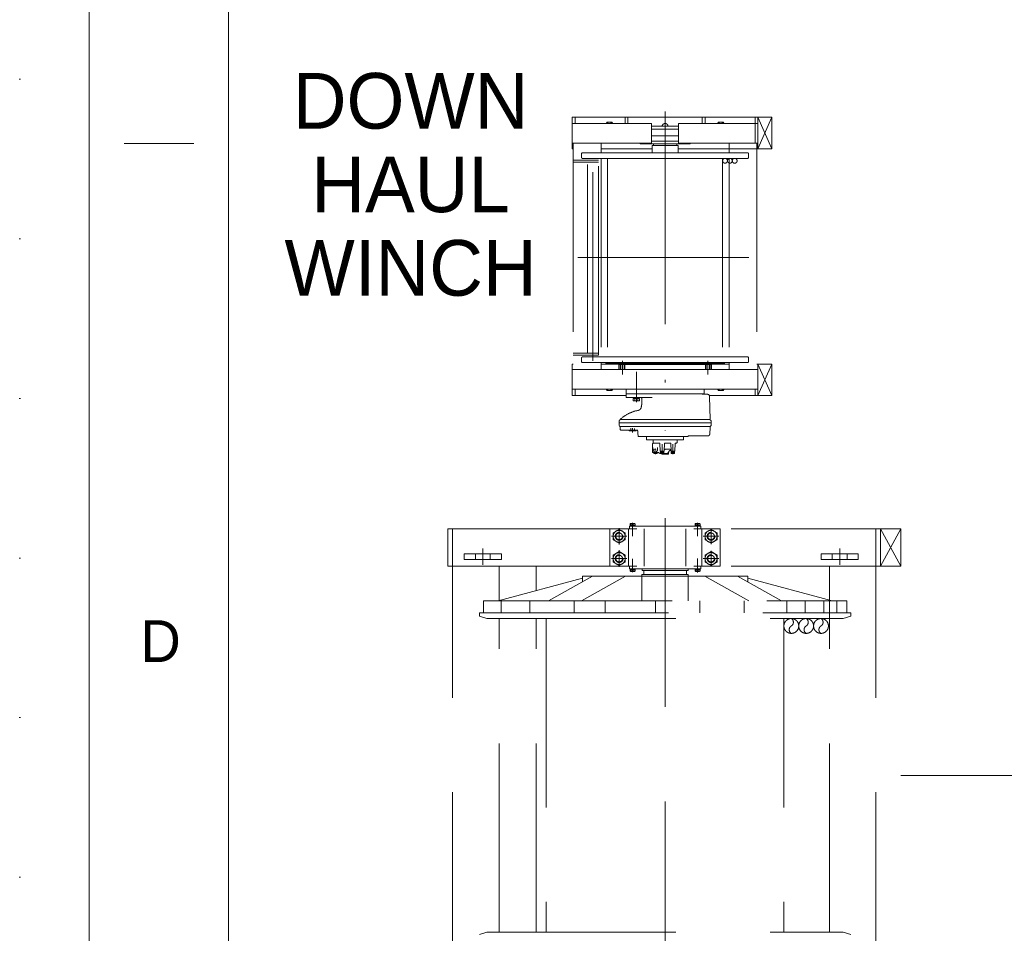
# Model space of a CAD drawing. Header units: millimetres. Extents: x 53746 to 116821, y -810352 to -765802.
# Tile 12 of 256: x 53746 to 59051, y -787045 to -782122. Entities that reach past the tile are written whole.
import ezdxf

# ---------------------------------------------------------------- set-up
doc = ezdxf.new("R2010")
doc.units = ezdxf.units.MM
doc.header["$MEASUREMENT"] = 0
for name, pattern in [('DGN Style 1', [859.776004, 1.430576, -858.345429]), ('DGN Style 2', [1526.188139, 1017.458759, -508.72938]), ('DGN Style 4', [2290.351719, 1144.460571, -572.230286, 1.430576, -572.230286])]:
    doc.linetypes.add(name, pattern=pattern)
doc.layers.add('Main Cradle Rails', color=7, linetype='Continuous', lineweight=0)
doc.styles.add('Style-ENGINEERING', font='ENGINEERING.shx')

# ---------------------------------------------------------------- blocks, each defined once
blk = doc.blocks.new('*U66')
blk.add_line((-408.047, 70.53), (-413.047, 70.53))
at = {"color": 7, "linetype": 'Continuous', "lineweight": 0, "flags": 128}
blk.add_lwpolyline([(-415.547, 292.03), (415.453, 292.03), (415.453, -291.97), (-415.547, -291.97), (-415.547, 292.03)], close=True, dxfattribs=at)
at = {"color": 7, "linetype": 'Continuous', "lineweight": 13, "flags": 128}
blk.add_lwpolyline([(-405.547, 282.03), (405.453, 282.03), (405.453, -281.97), (-405.547, -281.97), (-405.547, 282.03)], close=True, dxfattribs=at)
at = {"insert": (-410.422, 34.78), "char_height": 3, "attachment_point": 5, "line_spacing_factor": 1.2, "style": 'Style-ENGINEERING'}
blk.add_mtext('D', dxfattribs=at)
blk = doc.blocks.new('A$C34FA2617')
at = {"color": 0, "linetype": 'ByBlock', "lineweight": -2}
for p, q in [((-120, 204.9), (-125, 205.8)), ((-120, -204.9), (-125, -205.8))]:
    blk.add_line(p, q, dxfattribs=at)
at = {"color": 0, "linetype": 'ByBlock', "lineweight": -2, "ltscale": 25}
for points in [[(-106.1, 230), (-179.8, 230)], [(-106.1, -230), (-179.8, -230)]]:
    blk.add_lwpolyline(points, dxfattribs=at)
at = {"color": 0, "linetype": 'ByBlock', "lineweight": -2, "flags": 128}
for points in [[(-125, 250), (-153, 250)], [(-125, -250), (-125, 250)], [(-125, -250), (-153, -250)]]:
    blk.add_lwpolyline(points, dxfattribs=at)
at = {"color": 0, "linetype": 'ByBlock', "lineweight": -2, "ltscale": 2.5}
for points in [[(-125, 242.2), (-153, 242.2)], [(-125, 238.7), (-153, 238.7)], [(-125, 221.3), (-153, 221.3)], [(-125, 217.8), (-153, 217.8)], [(-125, -217.8), (-153, -217.8)], [(-125, -221.3), (-153, -221.3)], [(-125, -238.7), (-153, -238.7)], [(-125, -242.2), (-153, -242.2)]]:
    blk.add_lwpolyline(points, dxfattribs=at)
blk = doc.blocks.new('A$C08427355')
at = {"color": 0, "linetype": 'ByBlock', "lineweight": -2}
blk.add_circle((-4.2, -2.9), 28, dxfattribs=at)
for centre, start, end in [((-18.2, -11.5), 31.3199, 148.6801), ((9.8, 5.6), 211.3199, 328.6801)]:
    blk.add_arc(centre, 16.4, start, end, dxfattribs=at)
blk = doc.blocks.new('*U57')
at = {"color": 7, "linetype": 'DGN Style 2', "lineweight": 0}
for p, q in [((-27559.8, 5429.3), (-28559.8, 5429.3)), ((-28559.8, 5429.3), (-28559.8, 5259.3)), ((-28544.8, 5394.5), (-28544.8, 5429.3)), ((-27574.8, 5394.5), (-27574.8, 5429.3)), ((-27559.8, 5429.3), (-27559.8, 5259.3)), ((-27559.8, 5429.3), (-27484.8, 5429.3)), ((-27484.8, 5259.3), (-27559.8, 5429.3)), ((-27484.8, 5429.3), (-27559.8, 5259.3)), ((-27484.8, 5259.3), (-27484.8, 5429.3)), ((-28132.3, 5394.5), (-28559.8, 5394.5)), ((-28132.3, 5394.5), (-28132.3, 5289.3)), ((-27987.3, 5380.3), (-28132.3, 5380.3)), ((-27987.3, 5365.3), (-28132.3, 5365.3)), ((-27987.3, 5394.5), (-27987.3, 5289.3)), ((-27559.8, 5394.5), (-27987.3, 5394.5)), ((-27574.8, 5289.3), (-27574.8, 5394.5)), ((-28132.3, 5329.3), (-27987.3, 5329.3)), ((-28132.3, 5289.3), (-28559.8, 5289.3)), ((-28554.8, 5259.3), (-28559.8, 5259.3)), ((-28554.8, 5289.3), (-28554.8, 4069.3)), ((-28404.8, 5289.3), (-28404.8, 5237.3)), ((-28129.8, 5259.3), (-28404.8, 5259.3)), ((-28194.8, 5287.3), (-28194.8, 5289.3)), ((-28194.8, 5287.3), (-28192.8, 5285.3)), ((-28059.8, 5285.3), (-28192.8, 5285.3)), ((-27987.3, 5299.3), (-28132.3, 5299.3)), ((-27989.8, 5277.3), (-28129.8, 5277.3)), ((-28129.8, 5277.3), (-28129.8, 5237.3)), ((-28122.3, 5285.3), (-28122.3, 5277.3)), ((-27926.8, 5285.3), (-28059.8, 5285.3)), ((-27997.3, 5285.3), (-27997.3, 5277.3)), ((-27989.8, 5277.3), (-27989.8, 5237.3)), ((-27715.3, 5259.3), (-27989.8, 5259.3)), ((-27559.8, 5289.3), (-27987.3, 5289.3)), ((-27924.8, 5287.3), (-27926.8, 5285.3)), ((-27924.8, 5287.3), (-27924.8, 5289.3)), ((-27564.8, 5259.3), (-27715.3, 5259.3)), ((-27714.8, 5289.3), (-27714.8, 5237.3)), ((-27564.8, 5289.3), (-27564.8, 4069.3)), ((-27559.8, 5259.3), (-27564.8, 5259.3)), ((-27559.8, 5259.3), (-27484.8, 5259.3)), ((-28509.8, 5232.3), (-28509.8, 5212.3)), ((-27614.8, 5237.3), (-28504.8, 5237.3)), ((-27614.8, 5207.3), (-28504.8, 5207.3)), ((-28448.4, 4116.3), (-28448.4, 5225.2)), ((-28404.8, 5207.3), (-28404.8, 4137.3)), ((-28369.8, 5207.3), (-28369.8, 4137.3)), ((-27749.8, 5207.3), (-27749.8, 4137.3)), ((-27714.8, 5207.3), (-27714.8, 4137.3)), ((-27609.8, 5232.3), (-27609.8, 5212.3)), ((-28418.4, 5197.3), (-28554.8, 5197.3)), ((-28418.4, 5187.3), (-28554.8, 5187.3)), ((-28478.4, 4157.3), (-28478.4, 5187.3)), ((-28418.4, 4147.3), (-28418.4, 5197.3)), ((-28418.4, 4157.3), (-28554.8, 4157.3)), ((-28418.4, 4147.3), (-28554.8, 4147.3)), ((-28554.8, 4099), (-28559.8, 4099)), ((-28559.8, 3929.3), (-28559.8, 4099)), ((-28509.8, 4132.3), (-28509.8, 4112.3)), ((-27614.8, 4137.3), (-28504.8, 4137.3)), ((-27614.8, 4107.3), (-28504.8, 4107.3)), ((-28404.8, 4107.3), (-28404.8, 4069.3)), ((-28265.4, 4099), (-28404.8, 4099)), ((-28379.8, 4107.3), (-28379.8, 4102.3)), ((-28379.8, 4102.3), (-27739.8, 4102.3)), ((-27714.8, 4099), (-27854.3, 4099)), ((-27739.8, 4107.3), (-27739.8, 4102.3)), ((-27714.8, 4107.3), (-27714.8, 4069.3)), ((-27609.8, 4132.3), (-27609.8, 4112.3)), ((-27559.8, 4099), (-27564.8, 4099)), ((-27559.8, 3929.3), (-27559.8, 4099)), ((-27559.8, 4099), (-27484.8, 4099)), ((-27484.8, 4099), (-27559.8, 3929.3)), ((-27559.8, 4099), (-27484.8, 3929.3)), ((-27484.8, 3929.3), (-27484.8, 4099)), ((-28544.8, 4069.3), (-28559.8, 4069.3)), ((-27559.8, 4069.3), (-28554.8, 4069.3)), ((-28214.8, 4057.4), (-28214.8, 3894.1)), ((-28270, 3929.3), (-28559.8, 3929.3)), ((-28544.8, 3964.1), (-28544.8, 3929.3)), ((-28270.2, 3921.2), (-28269.8, 3938.1)), ((-28269.8, 3964.1), (-28269.8, 3938.1)), ((-28059.8, 3938.1), (-28269.8, 3938.1)), ((-27859.7, 3938.1), (-28059.8, 3938.1)), ((-27849.8, 3938.1), (-27859.7, 3938.1)), ((-27856.8, 3936.1), (-27831.7, 3936.1)), ((-27849.8, 3964.1), (-27849.8, 3938.1)), ((-27559.8, 3929.3), (-27820.9, 3929.3)), ((-27574.8, 3964.1), (-27574.8, 3929.3)), ((-27559.8, 3929.3), (-27484.8, 3929.3)), ((-28129.2, 3918.1), (-28267.2, 3918.1)), ((-28197.2, 3913.6), (-28232.5, 3913.6)), ((-28232.5, 3902.9), (-28232.5, 3913.6)), ((-28229.2, 3913.6), (-28229.2, 3918.1)), ((-28201.6, 3900.7), (-28228.1, 3900.7)), ((-28223.7, 3902.9), (-28223.7, 3913.6)), ((-28216.6, 3913.6), (-28214.8, 3918.1)), ((-28214.8, 3913.6), (-28213, 3918.1)), ((-28206, 3902.9), (-28206, 3913.6)), ((-28200.5, 3913.6), (-28200.5, 3918.1)), ((-28197.2, 3902.9), (-28197.2, 3913.6)), ((-28185.8, 3915.1), (-28185.8, 3882)), ((-27817.5, 3799.8), (-27819.7, 3923.7)), ((-28307.3, 3795.1), (-28304.3, 3796.8)), ((-28307.3, 3795.1), (-28307.3, 3783.1)), ((-28306.4, 3782.1), (-28307.3, 3783.1)), ((-28306.3, 3782.1), (-28307.3, 3781.1)), ((-28307.3, 3767.1), (-28307.3, 3781.1)), ((-28307.3, 3767.1), (-28307.3, 3779.1)), ((-28307.3, 3767.1), (-28305.2, 3764.9)), ((-28306.3, 3782.1), (-27813.3, 3782.1)), ((-27817.3, 3800), (-28300.3, 3800)), ((-27812.3, 3795.1), (-27816, 3797.2)), ((-27812.3, 3767.1), (-27814.5, 3764.9)), ((-27813.3, 3782.1), (-27812.4, 3783.1)), ((-27813.3, 3782.1), (-27812.4, 3783.1)), ((-27812.3, 3781.1), (-27813.3, 3782.1)), ((-27812.3, 3795.1), (-27812.3, 3783.1)), ((-27812.3, 3767.1), (-27812.3, 3781.1)), ((-27817.3, 3762.2), (-28302.3, 3762.2)), ((-28301.7, 3747.8), (-28302.3, 3758.4)), ((-28295.7, 3742.1), (-28255.8, 3742.1)), ((-28213.8, 3742.1), (-28255.8, 3742.1)), ((-28252.8, 3739.1), (-28216.8, 3739.1)), ((-28245.3, 3749.7), (-28245.3, 3739.1)), ((-28244.2, 3754), (-28244.2, 3739.1)), ((-28234.8, 3731.1), (-28234.8, 3752.7)), ((-28225.5, 3752), (-28225.5, 3739.1)), ((-28224.4, 3749.5), (-28224.4, 3739.1)), ((-28213.8, 3742.1), (-28206, 3742.1)), ((-28205.9, 3728.6), (-28206.3, 3736.4)), ((-28204.9, 3709.1), (-28205.9, 3728.6)), ((-27819.3, 3721.8), (-27817.4, 3758.4)), ((-28204.9, 3709.1), (-28059.8, 3709.1)), ((-28159.8, 3691.6), (-28159.8, 3709.1)), ((-28159.8, 3691.6), (-28158.8, 3690.6)), ((-28158.8, 3690.6), (-28059.8, 3690.6)), ((-28127.8, 3669.5), (-28124.3, 3673)), ((-28127.8, 3669.5), (-28127.8, 3624.5)), ((-28124.3, 3690.6), (-28124.3, 3673)), ((-28120.3, 3673.6), (-28091.2, 3673.6)), ((-28086.5, 3629.9), (-28088.2, 3670.7)), ((-28076.1, 3666.6), (-28076.1, 3613.3)), ((-28065.7, 3629.9), (-28063.9, 3670.7)), ((-28060.9, 3673.6), (-28032.2, 3673.6)), ((-27935.8, 3709.1), (-28059.8, 3709.1)), ((-27960.8, 3690.6), (-28059.8, 3690.6)), ((-28027.8, 3629.9), (-28029.2, 3670.7)), ((-28017.4, 3666.7), (-28017.4, 3613.3)), ((-28007, 3629.9), (-28005.5, 3670.7)), ((-28002.5, 3673.6), (-27998.3, 3673.6)), ((-27995.3, 3676.5), (-27994.9, 3690.3)), ((-27995.1, 3690.6), (-27994.9, 3690.3)), ((-27995.1, 3690.6), (-27994.9, 3690.3)), ((-27959.8, 3691.6), (-27960.8, 3690.6)), ((-27959.8, 3691.6), (-27959.8, 3709.1)), ((-27829.2, 3712.1), (-27932.8, 3712.1)), ((-28127.8, 3624.5), (-28125.8, 3622.5)), ((-28125.8, 3622.5), (-28098.6, 3622.5)), ((-28125.5, 3649.5), (-28124.8, 3637.6)), ((-28121.3, 3622.5), (-28121.3, 3618.6)), ((-28121.3, 3618.6), (-28103.3, 3618.6)), ((-28120.3, 3617.6), (-28104.3, 3617.6)), ((-28119.8, 3637.6), (-28107.2, 3637.6)), ((-28118.1, 3622.5), (-28118.1, 3617.6)), ((-28115.2, 3622.5), (-28115.2, 3617.6)), ((-28112.8, 3643.4), (-28112.8, 3633.7)), ((-28112.3, 3623.2), (-28112.3, 3614)), ((-28109.5, 3622.5), (-28109.5, 3617.6)), ((-28106.6, 3622.5), (-28106.6, 3617.6)), ((-28103.3, 3622.5), (-28103.3, 3618.6)), ((-28100.2, 3649.5), (-28100.8, 3637.6)), ((-28085.5, 3628.9), (-28066.7, 3628.9)), ((-28085.1, 3628.9), (-28085.1, 3617.9)), ((-28085.1, 3617.9), (-28067.1, 3617.9)), ((-28084.1, 3616.9), (-28068.1, 3616.9)), ((-28081.8, 3623.9), (-28076.1, 3627.2)), ((-28081.8, 3623.9), (-28081.8, 3616.9)), ((-28081.8, 3623.9), (-28070.3, 3623.9)), ((-28055.8, 3616.6), (-28081.3, 3616.6)), ((-28078.9, 3623.9), (-28078.9, 3616.9)), ((-28070.3, 3623.9), (-28076.1, 3627.2)), ((-28075.8, 3613.6), (-28043.8, 3613.6)), ((-28073.2, 3623.9), (-28073.2, 3616.9)), ((-28070.3, 3623.9), (-28070.3, 3616.9)), ((-28067.1, 3628.9), (-28067.1, 3617.9)), ((-28059.5, 3639.6), (-28033.9, 3639.6)), ((-28040.8, 3623.8), (-28040.8, 3616.6)), ((-28032.9, 3633.6), (-28027.9, 3633.6)), ((-28026.9, 3628.9), (-28008, 3628.9)), ((-28026.8, 3628.9), (-28008.4, 3628.9)), ((-28026.4, 3628.9), (-28026.4, 3617.9)), ((-28026.4, 3617.9), (-28008.4, 3617.9)), ((-28025.4, 3616.9), (-28009.4, 3616.9)), ((-28023.1, 3623.9), (-28017.4, 3627.2)), ((-28023.1, 3623.9), (-28023.1, 3616.9)), ((-28023.1, 3623.9), (-28011.6, 3623.9)), ((-28020.2, 3623.9), (-28020.2, 3616.9)), ((-28011.6, 3623.9), (-28017.4, 3627.2)), ((-28014.5, 3623.9), (-28014.5, 3616.9)), ((-28011.6, 3623.9), (-28011.6, 3616.9)), ((-28008.4, 3628.9), (-28008.4, 3617.9)), ((-28248.7, 3238.3), (-28248.7, 3229.4)), ((-28224.5, 3239.5), (-28245.2, 3239.5)), ((-28241.8, 3238.3), (-28241.8, 3229.4)), ((-28234.8, 3171), (-28234.8, 3244)), ((-28227.9, 3238.3), (-28227.9, 3229.4)), ((-28221, 3229.4), (-28221, 3238.3)), ((-28059.8, 3269.1), (-28059.8, 150.3)), ((-27898.7, 3238.3), (-27898.7, 3229.4)), ((-27874.5, 3239.5), (-27895.2, 3239.5)), ((-27891.8, 3238.3), (-27891.8, 3229.4)), ((-27884.8, 3243.8), (-27884.8, 3171)), ((-27877.9, 3238.3), (-27877.9, 3229.4)), ((-27871, 3229.4), (-27871, 3238.3)), ((-29229.8, 3210.9), (-26899.8, 3210.9)), ((-29229.8, 3010.9), (-29229.8, 3210.9)), ((-29204.8, 3010.9), (-29204.8, 3210.9)), ((-28357.3, 3210.9), (-28357.3, 3010.9)), ((-28357.3, 3210.9), (-28214.8, 3210.9)), ((-28307.3, 3214.7), (-28307.3, 3127)), ((-28257.4, 3010.9), (-28257.4, 3210.9)), ((-28252.3, 3225.9), (-27867.3, 3225.9)), ((-28252.3, 3210.9), (-28252.3, 3225.9)), ((-28221, 3229.4), (-28248.7, 3229.4)), ((-28247, 3229.4), (-28247, 3225.9)), ((-28247, 3225.9), (-28222.7, 3225.9)), ((-28236.8, 3229.4), (-28234.8, 3225.9)), ((-28234.8, 3229.4), (-28232.8, 3225.9)), ((-28222.7, 3229.4), (-28222.7, 3225.9)), ((-28172.3, 3010.9), (-28172.3, 3210.9)), ((-27947.3, 3010.9), (-27947.3, 3210.9)), ((-27904.8, 3210.9), (-27762.3, 3210.9)), ((-27871, 3229.4), (-27898.7, 3229.4)), ((-27897, 3229.4), (-27897, 3225.9)), ((-27897, 3225.9), (-27872.7, 3225.9)), ((-27886.8, 3229.4), (-27884.8, 3225.9)), ((-27884.8, 3229.4), (-27882.8, 3225.9)), ((-27872.7, 3229.4), (-27872.7, 3225.9)), ((-27867.3, 3225.9), (-27867.3, 3210.9)), ((-27862.3, 3210.9), (-27862.3, 3010.9)), ((-27812.3, 3129.3), (-27812.3, 3212.5)), ((-27762.3, 3210.9), (-27762.3, 3010.9)), ((-26924.8, 3010.9), (-26924.8, 3210.9)), ((-26789.6, 3210.9), (-26899.8, 3010.9)), ((-26789.6, 3010.9), (-26899.8, 3210.9)), ((-26899.8, 3010.9), (-26899.8, 3210.9)), ((-26899.8, 3210.9), (-26789.6, 3210.9)), ((-26789.6, 3010.9), (-26789.6, 3210.9)), ((-28348.2, 3170.9), (-28266.4, 3170.9)), ((-27854.6, 3170.9), (-27770.1, 3170.9)), ((-29042.1, 3104.8), (-29042.1, 3018.1)), ((-28307.3, 3006.3), (-28307.3, 3095.5)), ((-27812.3, 3009.5), (-27812.3, 3092.2)), ((-27118.9, 3104.8), (-27118.9, 3018.1)), ((-29142.1, 3075.9), (-28942.1, 3075.9)), ((-29142.1, 3045.9), (-29142.1, 3075.9)), ((-28942.1, 3045.9), (-29142.1, 3045.9)), ((-29082.1, 3075.9), (-29082.1, 3045.9)), ((-29002.1, 3075.9), (-29002.1, 3045.9)), ((-28942.1, 3075.9), (-28942.1, 3045.9)), ((-28348.2, 3050.9), (-28266.4, 3050.9)), ((-28234.8, 2978.1), (-28234.8, 3049.9)), ((-27884.8, 3051.1), (-27884.8, 2976.3)), ((-27854.2, 3050.9), (-27770.5, 3050.9)), ((-27218.9, 3075.9), (-27018.9, 3075.9)), ((-27218.9, 3045.9), (-27218.9, 3075.9)), ((-27018.9, 3045.9), (-27218.9, 3045.9)), ((-27158.9, 3075.9), (-27158.9, 3045.9)), ((-27078.9, 3075.9), (-27078.9, 3045.9)), ((-27018.9, 3075.9), (-27018.9, 3045.9)), ((-29229.8, 3010.9), (-26899.8, 3010.9)), ((-29204.8, 774.9), (-29204.8, 3010.9)), ((-28954.8, 2824.1), (-28954.8, 3010.9)), ((-28754.8, 2878.2), (-28754.8, 3010.9)), ((-28754.8, 2878.2), (-28754.8, 3010.9)), ((-28357.3, 3010.9), (-28214.8, 3010.9)), ((-28252.3, 3010.9), (-28252.3, 2995.9)), ((-28252.3, 2995.9), (-27867.3, 2995.9)), ((-28248.7, 2983.4), (-28248.7, 2992.4)), ((-28221, 2992.4), (-28248.7, 2992.4)), ((-28247, 2992.4), (-28247, 2995.9)), ((-28224.5, 2982.2), (-28245.2, 2982.2)), ((-28241.8, 2983.4), (-28241.8, 2992.4)), ((-28236.8, 2992.4), (-28234.8, 2995.9)), ((-28234.8, 2992.4), (-28232.8, 2995.9)), ((-28227.9, 2983.4), (-28227.9, 2992.4)), ((-28222.7, 2992.4), (-28222.7, 2995.9)), ((-28221, 2992.4), (-28221, 2983.4)), ((-28174.8, 2965.9), (-28174.8, 2985.9)), ((-28174.8, 2985.9), (-27944.8, 2985.9)), ((-27944.8, 2965.9), (-27944.8, 2985.9)), ((-27904.7, 3010.9), (-27762.3, 3010.9)), ((-27871, 2992.4), (-27898.7, 2992.4)), ((-27898.7, 2983.4), (-27898.7, 2992.4)), ((-27897, 2992.4), (-27897, 2995.9)), ((-27874.5, 2982.2), (-27895.2, 2982.2)), ((-27891.8, 2983.4), (-27891.8, 2992.4)), ((-27886.8, 2992.4), (-27884.8, 2995.9)), ((-27884.8, 2992.4), (-27882.8, 2995.9)), ((-27877.9, 2983.4), (-27877.9, 2992.4)), ((-27872.7, 2992.4), (-27872.7, 2995.9)), ((-27871, 2992.4), (-27871, 2983.4)), ((-27867.3, 2995.9), (-27867.3, 3010.9)), ((-27174.8, 1037.9), (-27174.8, 3010.9)), ((-26924.8, 774.9), (-26924.8, 3010.9)), ((-26899.8, 3010.9), (-26789.6, 3010.9)), ((-28959.4, 2822.9), (-28504.8, 2945.9)), ((-28450.2, 2955.9), (-28687.4, 2822.9)), ((-28273.4, 2955.9), (-28510.6, 2822.9)), ((-28504.8, 2955.9), (-28504.8, 2925.2)), ((-27614.8, 2955.9), (-28504.8, 2955.9)), ((-28184.8, 2965.9), (-28184.8, 2955.9)), ((-28184.8, 2965.9), (-27934.8, 2965.9)), ((-28184.8, 2822.9), (-28184.8, 2955.9)), ((-27934.8, 2965.9), (-27934.8, 2955.9)), ((-27934.8, 2822.9), (-27934.8, 2955.9)), ((-27846.2, 2955.9), (-27609.1, 2822.9)), ((-27669.5, 2955.9), (-27432.3, 2822.9)), ((-27614.8, 2955.9), (-27614.8, 2925.2)), ((-27160.3, 2822.9), (-27614.8, 2945.9)), ((-29038.5, 2822.9), (-29038.5, 2757.9)), ((-29038.5, 2822.9), (-27081.2, 2822.9)), ((-28942.5, 2822.9), (-28942.5, 2757.9)), ((-28788.1, 2822.9), (-28788.1, 2757.9)), ((-28550, 2822.9), (-28550, 2757.9)), ((-28382.9, 2822.9), (-28382.9, 2757.9)), ((-28111.1, 2822.9), (-28111.1, 2757.9)), ((-27872.7, 2822.9), (-27872.7, 2757.9)), ((-27634.1, 2822.9), (-27634.1, 2757.9)), ((-27404.1, 2822.9), (-27404.1, 2757.9)), ((-27305, 2822.9), (-27305, 2757.9)), ((-27203.9, 2822.9), (-27203.9, 2757.9)), ((-27134.6, 2822.9), (-27134.6, 2757.9)), ((-27081.2, 2822.9), (-27081.2, 2757.9)), ((-29059.8, 2757.9), (-29059.8, 2739.9)), ((-29059.8, 2757.9), (-27059.8, 2757.9)), ((-29059.8, 2739.9), (-29019.8, 2727.9)), ((-29019.8, 2727.9), (-27099.8, 2727.9)), ((-28954.8, 1037.9), (-28954.8, 2727.9)), ((-28754.8, 1037.9), (-28754.8, 2727.9)), ((-28754.8, 1037.9), (-28754.8, 2727.9)), ((-28699.8, 2727.9), (-28699.8, 1037.9)), ((-27419.8, 2727.9), (-27419.8, 1037.9)), ((-27099.8, 2727.9), (-27059.8, 2739.9)), ((-27059.8, 2757.9), (-27059.8, 2739.9)), ((-29059.8, 1025.9), (-29019.8, 1037.9)), ((-29019.8, 1037.9), (-27099.8, 1037.9)), ((-27099.8, 1037.9), (-27059.8, 1025.9))]:
    blk.add_line(p, q, dxfattribs=at)
at = {"color": 1, "linetype": 'DGN Style 4', "lineweight": 0}
for p, q in [((-28059.8, 5459.1), (-28059.8, 3581.9)), ((-27607.9, 4672.3), (-28530, 4672.3)), ((-26789.6, 1882.9), (27651, 1882.9))]:
    blk.add_line(p, q, dxfattribs=at)
at = {"color": 7, "linetype": 'DGN Style 1', "lineweight": 0, "flags": 128}
blk.add_lwpolyline([(-31537.5, 22275), (31537.5, 22275), (31537.5, -22275), (-31537.5, -22275), (-31537.5, 22275)], close=True, dxfattribs=at)
at = {"color": 7, "linetype": 'DGN Style 2', "lineweight": 0, "flags": 128}
for points in [[(-28280.3, 5429.3), (-28260, 5429.3), (-28260, 5394.5)], [(-28274.8, 5394.5), (-28274.8, 5429.3)], [(-28260, 5429.3), (-27859.7, 5429.3)], [(-27844.8, 5394.5), (-27844.8, 5429.3), (-27859.7, 5429.3), (-27859.7, 5394.5)], [(-28342.1, 5394.5), (-28346.5, 5402.3), (-28373.2, 5402.3), (-28377.6, 5394.5)], [(-27742.1, 5394.5), (-27746.5, 5402.3), (-27773.2, 5402.3), (-27777.6, 5394.5)], [(-28059.8, 3999.1), (-28059.8, 4013.7)], [(-27559.8, 3964.1), (-28559.8, 3964.1)], [(-28342.1, 3964.1), (-28346.5, 3956.4), (-28373.2, 3956.4), (-28377.6, 3964.1)], [(-27742.1, 3964.1), (-27746.5, 3956.4), (-27773.2, 3956.4), (-27777.6, 3964.1)], [(-28167.3, 2985.9), (-28183.7, 2985.9), (-28183.7, 2995.2), (-28179.5, 2995.9)], [(-27952.3, 2985.9), (-27936, 2985.9), (-27936, 2995.2), (-27940.2, 2995.9)]]:
    blk.add_lwpolyline(points, dxfattribs=at)
for points in [[(-28274.8, 3152.1), (-28307.3, 3133.3), (-28339.8, 3152.1), (-28339.8, 3189.6), (-28307.3, 3208.4), (-28274.8, 3189.6), (-28274.8, 3152.1)], [(-27779.8, 3152.1), (-27812.3, 3133.3), (-27844.8, 3152.1), (-27844.8, 3189.6), (-27812.3, 3208.4), (-27779.8, 3189.6), (-27779.8, 3152.1)], [(-28274.8, 3032.1), (-28307.3, 3013.3), (-28339.8, 3032.1), (-28339.8, 3069.6), (-28307.3, 3088.4), (-28274.8, 3069.6), (-28274.8, 3032.1)], [(-27779.8, 3032.1), (-27812.3, 3013.3), (-27844.8, 3032.1), (-27844.8, 3069.6), (-27812.3, 3088.4), (-27779.8, 3069.6), (-27779.8, 3032.1)]]:
    blk.add_lwpolyline(points, close=True, dxfattribs=at)
at = {"color": 7, "linetype": 'DGN Style 2', "lineweight": 0}
for centre, radius in [((-27736.8, 5194.3), 13), ((-27710.8, 5194.3), 13), ((-27684.8, 5194.3), 13), ((-28307.3, 3170.9), 32.5), ((-28307.3, 3170.9), 18), ((-27812.3, 3170.9), 32.5), ((-27812.3, 3170.9), 18), ((-28307.3, 3050.9), 32.5), ((-27812.3, 3050.9), 32.5), ((-28307.3, 3050.9), 18), ((-27812.3, 3050.9), 18)]:
    blk.add_circle(centre, radius, dxfattribs=at)
for centre, radius, start, end in [((-28359.8, 5379.2), 23.1, 41.7081, 138.2919), ((-28059.8, 5379.2), 16, 4.0858, 175.9142), ((-27759.8, 5379.2), 23.1, 41.7081, 138.2919), ((-28504.8, 5232.3), 5, 90, 180), ((-28504.8, 5212.3), 5, 180, 270), ((-27614.8, 5232.3), 5, 0, 90), ((-27614.8, 5212.3), 5, 270, 0), ((-28504.8, 4132.3), 5, 90, 180), ((-28504.8, 4112.3), 5, 180, 270), ((-27614.8, 4132.3), 5, 0, 90), ((-27614.8, 4112.3), 5, 270, 0), ((-28359.8, 3979.5), 23.1, 221.7081, 318.2919), ((-27856.8, 3939.1), 3, 199.4712, 270), ((-27831.7, 3924.1), 12, 357.9098, 90), ((-27759.8, 3979.5), 23.1, 221.7081, 318.2919), ((-28267.2, 3921.1), 3, 178.9993, 270), ((-28228.1, 3906.1), 5.45, 215.9383, 324.0617), ((-28214.8, 3919.1), 18.4, 241.3779, 298.6221), ((-28201.6, 3906.1), 5.45, 215.9383, 324.0617), ((-28188.8, 3915.1), 3, 0, 90), ((-27988.8, 3835.1), 202, 167.8195, 170.8717), ((-28205.8, 3882), 20, 347.8195, 0), ((-28171.8, 3662.1), 190, 100.3706, 132.7171), ((-28210, 3870.6), 22, 280.3706, 350.8717), ((-28306.8, 3801.2), 5, 300, 341.6723), ((-28297.3, 3798), 5, 132.7171, 161.6723), ((-27814.5, 3799.8), 3, 180.9996, 240), ((-28312.2, 3757.9), 10, 3, 45), ((-28295.7, 3748.1), 6, 183, 270), ((-28255.8, 3739.1), 3, 0, 90), ((-28213.8, 3739.1), 3, 90, 176.8276), ((-28213.8, 3739.1), 3, 176.8276, 180), ((-28212.3, 3736.1), 6, 3, 90), ((-27829.2, 3722.1), 10, 270, 357), ((-27807.5, 3757.8), 10, 135, 177), ((-28091.2, 3670.6), 3, 2.0001, 90), ((-28060.9, 3670.6), 3, 90, 177.9999), ((-28032.2, 3670.6), 3, 2, 90), ((-28002.5, 3670.6), 3, 90, 178), ((-27998.3, 3676.6), 3, 270, 357.9998), ((-27932.8, 3709.1), 3, 90, 180), ((-28112.8, 3637.6), 12, 180, 0), ((-28120.3, 3618.6), 1, 180, 270), ((-28104.3, 3618.6), 1, 270, 360), ((-28098.6, 3612.5), 10, 51.9894, 90), ((-28081.3, 3634.6), 18, 231.9894, 270), ((-28085.5, 3629.9), 1, 182.0007, 270), ((-28085.5, 3629.9), 1, 182.0007, 270), ((-28084.1, 3617.9), 1, 180, 270), ((-28081, 3613.6), 3, 29.9997, 90.0007), ((-28075.8, 3616.6), 3, 209.9997, 270), ((-28068.1, 3617.9), 1, 270, 360), ((-28066.7, 3629.9), 1, 270, 357.9993), ((-28059.5, 3633.6), 6, 90, 177.9999), ((-28055.8, 3634.6), 18, 270, 343.0422), ((-28043.8, 3616.6), 3, 270, 360), ((-28037.8, 3623.8), 3, 148.9973, 180), ((-28032.9, 3627.6), 6, 90, 163.0422), ((-28033.9, 3633.6), 6, 1.9999, 90), ((-28026.8, 3629.9), 1, 182.0007, 270), ((-28025.4, 3617.9), 1, 180, 270), ((-28009.4, 3617.9), 1, 270, 360), ((-28008, 3629.9), 1, 270, 357.9993), ((-28245.2, 3234.1), 5.42, 50.2998, 129.7003), ((-28234.8, 3219.7), 19.8, 69.536, 110.4641), ((-28224.5, 3234.1), 5.42, 50.2998, 129.7003), ((-27895.2, 3234.1), 5.42, 50.2998, 129.7003), ((-27884.8, 3219.7), 19.8, 69.536, 110.4641), ((-27874.5, 3234.1), 5.42, 50.2998, 129.7003), ((-28307.3, 3170.9), 21, 82.1541, 7.6885), ((-27812.3, 3170.9), 21, 83.931, 7.4752), ((-28307.3, 3050.9), 21, 83.935, 5.5005), ((-27812.3, 3050.9), 21, 82.5994, 7.2931), ((-28245.2, 2987.6), 5.42, 230.2997, 309.7002), ((-28234.8, 3002), 19.8, 249.5359, 290.464), ((-28224.5, 2987.6), 5.42, 230.2997, 309.7002), ((-27895.2, 2987.6), 5.42, 230.2997, 309.7002), ((-27884.8, 3002), 19.8, 249.5359, 290.464), ((-27874.5, 2987.6), 5.42, 230.2997, 309.7002)]:
    blk.add_arc(centre, radius, start, end, dxfattribs=at)
at = {"xscale": 74.99999999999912, "yscale": 74.99999999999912, "zscale": 74.99999999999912}
blk.add_blockref('*U66', (3.5, -2.2), dxfattribs=at)
at = {"color": 7, "linetype": 'DGN Style 2', "lineweight": 0, "extrusion": (0, 0, -1), "rotation": 89.99999999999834}
blk.add_blockref('A$C34FA2617', (28059.8, 4222.3), dxfattribs=at)
at = {"color": 7, "linetype": 'DGN Style 2', "lineweight": 0, "xscale": 1.42857142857, "yscale": 1.42857142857, "zscale": 1.42857142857, "rotation": 270}
for p in [(-27375.6, 2681.9), (-27295.6, 2681.9), (-27215.6, 2681.9)]:
    blk.add_blockref('A$C08427355', p, dxfattribs=at)
at = {"color": 7, "insert": (-29431.1, 5065.2), "char_height": 300, "width": 2047.525, "attachment_point": 5, "line_spacing_factor": 0.9, "style": 'Style-ENGINEERING'}
blk.add_mtext('DOWN\\PHAUL\\PWINCH', dxfattribs=at)

msp = doc.modelspace()

# ---------------------------------------------------------------- block references
at = {"layer": 'Main Cradle Rails', "color": 7, "linetype": 'Continuous', "lineweight": 0}
msp.add_blockref('*U57', (85283.05, -788076.95), dxfattribs=at)

doc.saveas('drawing.dxf')
